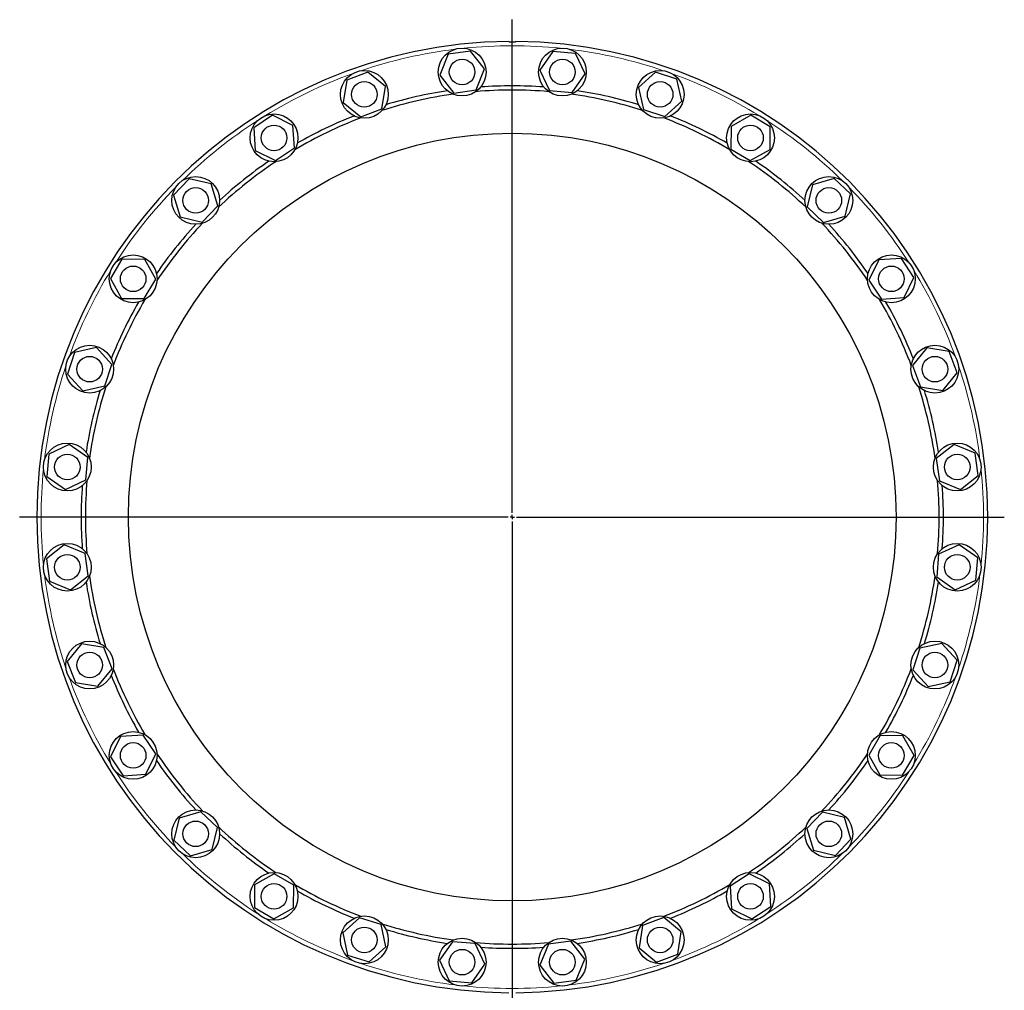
# Model space of a CAD drawing. Header units: millimetres. Extents: x 53 to 1874, y 50 to 1760.
# Tile 2 of 4: x 53 to 1207, y 622 to 1760. Entities that reach past the tile are written whole.
import ezdxf

# ---------------------------------------------------------------- set-up
doc = ezdxf.new("R2010")
doc.units = ezdxf.units.MM
doc.layers.add('FORMAT', color=7, linetype='Continuous')

# ---------------------------------------------------------------- blocks, each defined once
blk = doc.blocks.new('SW_CENTERMARKSYMBOL_0')
at = {"layer": 'FORMAT', "color": 0}
for p, q in [((0, 5), (0, 583.1)), ((-5, 0), (-577.6, 0)), ((0, 0), (-2.5, 0)), ((0, 0), (0, 2.5)), ((0, 0), (0, -2.5)), ((0, 0), (2.5, 0)), ((5, 0), (576.9, 0)), ((0, -5), (0, -578.8))]:
    blk.add_line(p, q, dxfattribs=at)

msp = doc.modelspace()

# ---------------------------------------------------------------- linework, layer by layer
at = {"color": 7, "linetype": 'Continuous', "lineweight": 25}
for p, q in [((581.7, 1723.2), (555.4, 1719.5)), ((598, 1702.2), (581.7, 1723.2)), ((678, 1722.6), (662.8, 1700.8)), ((704.5, 1720.3), (678, 1722.6)), ((715.8, 1696.3), (704.5, 1720.3)), ((555.4, 1719.5), (545.4, 1694.9)), ((461.3, 1698.6), (436.5, 1689.2)), ((481.9, 1681.8), (461.3, 1698.6)), ((588.1, 1677.6), (598, 1702.2)), ((662.8, 1700.8), (674.1, 1676.8)), ((798.3, 1698.3), (778.6, 1680.5)), ((823.6, 1690.3), (798.3, 1698.3)), ((436.5, 1689.2), (432.3, 1663)), ((545.4, 1694.9), (561.8, 1673.9)), ((700.6, 1674.5), (715.8, 1696.3)), ((829.2, 1664.3), (823.6, 1690.3)), ((477.7, 1655.6), (481.9, 1681.8)), ((561.8, 1673.9), (588.1, 1677.6)), ((674.1, 1676.8), (700.6, 1674.5)), ((778.6, 1680.5), (784.3, 1654.5)), ((432.3, 1663), (452.9, 1646.2)), ((809.5, 1646.4), (829.2, 1664.3)), ((452.9, 1646.2), (477.7, 1655.6)), ((784.3, 1654.5), (809.5, 1646.4)), ((349.5, 1647.9), (327.4, 1633.2)), ((373.3, 1636.1), (349.5, 1647.9)), ((910.1, 1647.9), (887, 1634.9)), ((933, 1634.4), (910.1, 1647.9)), ((327.4, 1633.2), (329.1, 1606.7)), ((375, 1609.6), (373.3, 1636.1)), ((887, 1634.9), (886.7, 1608.3)), ((932.7, 1607.9), (933, 1634.4)), ((329.1, 1606.7), (352.9, 1594.9)), ((352.9, 1594.9), (375, 1609.6)), ((886.7, 1608.3), (909.6, 1594.8)), ((909.6, 1594.8), (932.7, 1607.9)), ((251.7, 1573.5), (233.4, 1554.3)), ((277.5, 1567.4), (251.7, 1573.5)), ((1007.9, 1573.9), (982.5, 1566.4)), ((1027.2, 1555.7), (1007.9, 1573.9)), ((285.1, 1541.9), (277.5, 1567.4)), ((982.5, 1566.4), (976.3, 1540.5)), ((233.4, 1554.3), (241, 1528.8)), ((1021, 1529.8), (1027.2, 1555.7)), ((266.8, 1522.6), (285.1, 1541.9)), ((976.3, 1540.5), (995.6, 1522.3)), ((241, 1528.8), (266.8, 1522.6)), ((995.6, 1522.3), (1021, 1529.8)), ((172.9, 1479.3), (159.4, 1456.4)), ((199.5, 1479), (172.9, 1479.3)), ((212.5, 1455.9), (199.5, 1479)), ((1060.3, 1478.3), (1048.5, 1454.5)), ((1086.8, 1480), (1060.3, 1478.3)), ((1101.5, 1457.9), (1086.8, 1480)), ((159.4, 1456.4), (172.5, 1433.3)), ((199, 1433), (212.5, 1455.9)), ((1089.8, 1434.1), (1101.5, 1457.9)), ((1048.5, 1454.5), (1063.3, 1432.4)), ((172.5, 1433.3), (199, 1433)), ((1063.3, 1432.4), (1089.8, 1434.1)), ((143.1, 1375.5), (117.1, 1369.9)), ((160.9, 1355.9), (143.1, 1375.5)), ((1116.6, 1375.1), (1099.8, 1354.5)), ((1142.8, 1370.8), (1116.6, 1375.1)), ((117.1, 1369.9), (109, 1344.6)), ((1152.3, 1346), (1142.8, 1370.8)), ((152.8, 1330.6), (160.9, 1355.9)), ((1099.8, 1354.5), (1109.3, 1329.7)), ((109, 1344.6), (126.9, 1325)), ((1135.5, 1325.4), (1152.3, 1346)), ((126.9, 1325), (152.8, 1330.6)), ((1109.3, 1329.7), (1135.5, 1325.4)), ((111.1, 1262.1), (87, 1250.8)), ((132.9, 1246.9), (111.1, 1262.1)), ((1148.5, 1261.9), (1127.6, 1245.6)), ((1173.1, 1252), (1148.5, 1261.9)), ((87, 1250.8), (84.8, 1224.4)), ((130.6, 1220.5), (132.9, 1246.9)), ((1176.8, 1225.7), (1173.1, 1252)), ((1127.6, 1245.6), (1131.3, 1219.3)), ((84.8, 1224.4), (106.6, 1209.2)), ((1155.9, 1209.3), (1176.8, 1225.7)), ((106.6, 1209.2), (130.6, 1220.5)), ((1131.3, 1219.3), (1155.9, 1209.3)), ((105.1, 1144.4), (84.2, 1128)), ((129.7, 1134.4), (105.1, 1144.4)), ((1154.5, 1144.5), (1130.4, 1133.3)), ((1176.3, 1129.3), (1154.5, 1144.5)), ((133.4, 1108.1), (129.7, 1134.4)), ((1130.4, 1133.3), (1128.2, 1106.8)), ((84.2, 1128), (87.9, 1101.7)), ((1174, 1102.9), (1176.3, 1129.3)), ((87.9, 1101.7), (112.5, 1091.8)), ((112.5, 1091.8), (133.4, 1108.1)), ((1128.2, 1106.8), (1149.9, 1091.6)), ((1149.9, 1091.6), (1174, 1102.9)), ((125.5, 1028.3), (108.8, 1007.7)), ((151.7, 1024.1), (125.5, 1028.3)), ((1134.1, 1028.8), (1108.2, 1023.1)), ((1152, 1009.1), (1134.1, 1028.8)), ((161.2, 999.2), (151.7, 1024.1)), ((1108.2, 1023.1), (1100.1, 997.8)), ((108.8, 1007.7), (118.2, 982.9)), ((1143.9, 983.8), (1152, 1009.1)), ((144.4, 978.6), (161.2, 999.2)), ((1100.1, 997.8), (1118, 978.2)), ((118.2, 982.9), (144.4, 978.6)), ((1118, 978.2), (1143.9, 983.8)), ((171.2, 919.6), (159.5, 895.8)), ((197.8, 921.3), (171.2, 919.6)), ((212.5, 899.2), (197.8, 921.3)), ((1062, 920.7), (1048.5, 897.8)), ((1088.6, 920.4), (1062, 920.7)), ((1101.6, 897.3), (1088.6, 920.4)), ((159.5, 895.8), (174.2, 873.7)), ((200.7, 875.4), (212.5, 899.2)), ((1048.5, 897.8), (1061.5, 874.7)), ((1088.1, 874.4), (1101.6, 897.3)), ((174.2, 873.7), (200.7, 875.4)), ((1061.5, 874.7), (1088.1, 874.4)), ((265.5, 831.5), (240, 823.9)), ((284.7, 813.2), (265.5, 831.5)), ((240, 823.9), (233.8, 798.1)), ((994.2, 831.1), (975.9, 811.8)), ((1020, 824.9), (994.2, 831.1)), ((1027.6, 799.4), (1020, 824.9)), ((278.6, 787.4), (284.7, 813.2)), ((975.9, 811.8), (983.5, 786.3)), ((233.8, 798.1), (253.1, 779.8)), ((1009.3, 780.2), (1027.6, 799.4)), ((253.1, 779.8), (278.6, 787.4)), ((983.5, 786.3), (1009.3, 780.2)), ((351.5, 758.9), (328.3, 745.8)), ((374.3, 745.4), (351.5, 758.9)), ((908.1, 758.8), (886, 744.1)), ((931.9, 747.1), (908.1, 758.8)), ((328.3, 745.8), (328.1, 719.3)), ((374.1, 718.8), (374.3, 745.4)), ((886, 744.1), (887.7, 717.6)), ((933.6, 720.6), (931.9, 747.1)), ((328.1, 719.3), (350.9, 705.8)), ((350.9, 705.8), (374.1, 718.8)), ((887.7, 717.6), (911.5, 705.8)), ((911.5, 705.8), (933.6, 720.6)), ((451.5, 707.3), (431.8, 689.4)), ((476.8, 699.2), (451.5, 707.3)), ((808.1, 707.5), (783.3, 698.1)), ((828.7, 690.8), (808.1, 707.5)), ((482.4, 673.2), (476.8, 699.2)), ((783.3, 698.1), (779.1, 671.9)), ((431.8, 689.4), (437.5, 663.5)), ((824.5, 664.5), (828.7, 690.8)), ((462.8, 655.4), (482.4, 673.2)), ((560.5, 679.2), (545.3, 657.4)), ((586.9, 676.9), (560.5, 679.2)), ((598.2, 652.9), (586.9, 676.9)), ((672.9, 676.1), (663, 651.5)), ((699.3, 679.8), (672.9, 676.1)), ((715.6, 658.8), (699.3, 679.8)), ((779.1, 671.9), (799.7, 655.1)), ((437.5, 663.5), (462.8, 655.4)), ((705.6, 634.2), (715.6, 658.8)), ((799.7, 655.1), (824.5, 664.5)), ((545.3, 657.4), (556.5, 633.4)), ((583, 631.1), (598.2, 652.9)), ((663, 651.5), (679.3, 630.5)), ((556.5, 633.4), (583, 631.1)), ((679.3, 630.5), (705.6, 634.2))]:
    msp.add_line(p, q, dxfattribs=at)
for centre, radius in [((571.7, 1698.6), 28), ((689.3, 1698.6), 28), ((571.7, 1698.6), 15), ((689.3, 1698.6), 15), ((457.1, 1672.4), 28), ((803.9, 1672.4), 28), ((457.1, 1672.4), 15), ((803.9, 1672.4), 15), ((351.2, 1621.4), 28), ((909.8, 1621.4), 28), ((351.2, 1621.4), 15), ((909.8, 1621.4), 15), ((630.5, 1176.9), 450), ((259.3, 1548.1), 28), ((1001.7, 1548.1), 28), ((259.3, 1548.1), 15), ((1001.7, 1548.1), 15), ((186, 1456.2), 28), ((1075, 1456.2), 28), ((186, 1456.2), 15), ((1075, 1456.2), 15), ((135, 1350.3), 28), ((1126, 1350.3), 28), ((135, 1350.3), 15), ((1126, 1350.3), 15), ((108.8, 1235.6), 28), ((1152.2, 1235.6), 28), ((108.8, 1235.6), 15), ((1152.2, 1235.6), 15), ((108.8, 1118.1), 28), ((1152.2, 1118.1), 28), ((108.8, 1118.1), 15), ((1152.2, 1118.1), 15), ((135, 1003.5), 28), ((1126, 1003.5), 28), ((135, 1003.5), 15), ((1126, 1003.5), 15), ((186, 897.5), 28), ((1075, 897.5), 28), ((186, 897.5), 15), ((1075, 897.5), 15), ((259.3, 805.6), 28), ((1001.7, 805.6), 28), ((259.3, 805.6), 15), ((1001.7, 805.6), 15), ((351.2, 732.3), 28), ((909.8, 732.3), 28), ((351.2, 732.3), 15), ((909.8, 732.3), 15), ((457.1, 681.3), 28), ((803.9, 681.3), 28), ((457.1, 681.3), 15), ((803.9, 681.3), 15), ((571.7, 655.2), 28), ((689.3, 655.2), 28), ((571.7, 655.2), 15), ((689.3, 655.2), 15)]:
    msp.add_circle(centre, radius, dxfattribs=at)
for radius, start, end in [(557.5, 90.4096, 269.5904), (556.8, 89.6584, 90.3416), (557.5, 270.4096, 89.5904), (505.5, 98.6635, 107.0508), (500.5, 85.0866, 94.9134), (505.5, 85.8064, 94.1936), (505.5, 72.9492, 81.3365), (500.5, 97.9438, 107.7705), (500.5, 72.2295, 82.0562), (500.5, 110.8009, 120.6277), (505.5, 111.5207, 119.9079), (500.5, 59.3723, 69.1991), (505.5, 60.0921, 68.4793), (500.5, 123.658, 133.4848), (505.5, 124.3778, 132.7651), (500.5, 46.5152, 56.342), (505.5, 47.2349, 55.6222), (505.5, 137.2349, 145.6222), (500.5, 136.5152, 146.342), (500.5, 33.658, 43.4848), (505.5, 34.3778, 42.7651), (500.5, 149.3723, 159.1991), (500.5, 20.8009, 30.6277), (505.5, 150.0921, 158.4793), (505.5, 21.5207, 29.9079), (500.5, 162.2295, 172.0562), (500.5, 7.9438, 17.7705), (505.5, 162.9492, 171.3365), (505.5, 8.6635, 17.0508), (505.5, 175.8064, 180), (500.5, 175.0866, 180), (500.5, 355.0866, 4.9134), (505.5, 355.8064, 4.1936), (505.5, 180, 184.1936), (500.5, 180, 184.9134), (505.5, 188.6635, 197.0508), (500.5, 187.9438, 197.7705), (500.5, 342.2295, 352.0562), (505.5, 342.9492, 351.3365), (500.5, 200.8009, 210.6277), (500.5, 329.3723, 339.1991), (505.5, 201.5207, 209.9079), (505.5, 330.0921, 338.4793), (505.5, 214.3778, 222.7651), (500.5, 213.658, 223.4848), (500.5, 316.5152, 326.342), (505.5, 317.2349, 325.6222), (500.5, 226.5152, 236.342), (500.5, 303.658, 313.4848), (505.5, 227.2349, 235.6222), (505.5, 304.3778, 312.7651), (500.5, 239.3723, 249.1991), (500.5, 290.8009, 300.6277), (505.5, 240.0921, 248.4793), (505.5, 291.5207, 299.9079), (500.5, 252.2295, 262.0562), (505.5, 252.9492, 261.3365), (500.5, 277.9438, 287.7705), (505.5, 278.6635, 287.0508), (500.5, 265.0866, 274.9134), (505.5, 265.8064, 274.1936)]:
    msp.add_arc((630.5, 1176.9), radius, start, end, dxfattribs=at)
at = {"color": 8, "linetype": 'Continuous', "lineweight": 18}
for start, end in [(96.989, 108.7253), (84.1318, 95.8682), (71.2747, 83.011), (109.8461, 121.5824), (58.4176, 70.1539), (122.7033, 134.4396), (45.5604, 57.2967), (135.5604, 147.2967), (32.7033, 44.4396), (148.4176, 160.1539), (19.8461, 31.5824), (161.2747, 173.011), (6.989, 18.7253), (174.1318, 180), (354.1318, 5.8682), (180, 185.8682), (186.989, 198.7253), (341.2747, 353.011), (199.8461, 211.5824), (328.4176, 340.1539), (212.7033, 224.4396), (315.5604, 327.2967), (225.5604, 237.2967), (302.7033, 314.4396), (238.4176, 250.1539), (289.8461, 301.5824), (251.2747, 263.011), (276.989, 288.7253), (264.1318, 275.8682)]:
    msp.add_arc((630.5, 1176.9), 552.5, start, end, dxfattribs=at)
at = {"color": 7, "linetype": 'Continuous', "lineweight": 25}
for points in [[(626.5, 1734.3), (626.5, 1734.3), (626.6, 1734.3), (626.8, 1734), (627, 1733.9), (627.2, 1733.7)], [(633.8, 1733.7), (634, 1733.9), (634.2, 1734), (634.4, 1734.3), (634.5, 1734.3), (634.5, 1734.3)]]:
    msp.add_open_spline(points, degree=3, knots=[0, 0, 0, 0, 0.5, 0.5, 1, 1, 1, 1], dxfattribs=at)

# ---------------------------------------------------------------- block references
at = {"layer": 'FORMAT'}
msp.add_blockref('SW_CENTERMARKSYMBOL_0', (630.5, 1176.9), dxfattribs=at)

doc.saveas('drawing.dxf')
